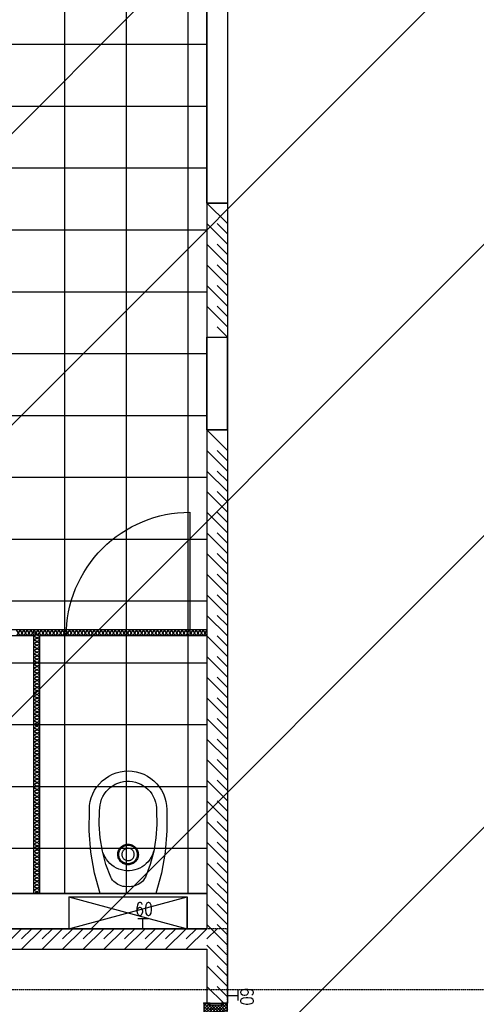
# Model space of a CAD drawing. Extents: x -66955 to 52345, y -20450 to 69550.
# Tile 117 of 132: x 25371 to 27588, y 16283 to 21059. Entities that reach past the tile are written whole.
import ezdxf
from ezdxf.enums import TextEntityAlignment as Align

# ---------------------------------------------------------------- set-up
doc = ezdxf.new("R2010")
doc.units = 0
doc.header["$MEASUREMENT"] = 0
doc.linetypes.add('DASHED', pattern=[0.75, 0.5, -0.25])
for name, color, linetype in [('STRAMIEN--E3-', 7, 'CONTINUOUS'), ('VERD1$--11-', 7, 'CONTINUOUS'), ('VERD1$--22-', 7, 'CONTINUOUS'), ('VERD1$--31-', 7, 'CONTINUOUS'), ('VERD1$--32-', 7, 'CONTINUOUS'), ('VERD1$--43-', 7, 'CONTINUOUS'), ('VERD1$--74-', 7, 'CONTINUOUS'), ('VERD1$--E5-', 7, 'CONTINUOUS')]:
    doc.layers.add(name, color=color, linetype=linetype)
doc.styles.add('ROMANS', font='ROMANS', dxfattribs={"height": 0.2})
doc.styles.add('txt', font='TXT', dxfattribs={"height": 0.2})

# ---------------------------------------------------------------- blocks, each defined once
blk = doc.blocks.new('AFVOE0')
at = {"layer": 'VERD1$--74-', "color": 7, "linetype": 'CONTINUOUS'}
blk.add_lwpolyline([(30, 0), (29.84, -3.08), (29.37, -6.14), (28.58, -9.12), (27.49, -12.01), (26.11, -14.78), (24.45, -17.38), (22.53, -19.8), (20.38, -22.02), (18.01, -24), (15.44, -25.72), (12.72, -27.17), (9.86, -28.33), (6.89, -29.2), (3.85, -29.75), (0.77, -29.99), (-2.32, -29.91), (-5.38, -29.51), (-8.38, -28.8), (-11.3, -27.79), (-14.1, -26.48), (-16.75, -24.89), (-19.22, -23.04), (-21.48, -20.94), (-23.52, -18.62), (-25.31, -16.1), (-26.83, -13.41), (-28.07, -10.58), (-29.01, -7.64), (-29.64, -4.62), (-29.96, -1.54), (-29.96, 1.54), (-29.64, 4.62), (-29.01, 7.64), (-28.07, 10.58), (-26.83, 13.41), (-25.31, 16.1), (-23.52, 18.62), (-21.48, 20.94), (-19.22, 23.04), (-16.75, 24.89), (-14.1, 26.48), (-11.3, 27.79), (-8.38, 28.8), (-5.38, 29.51), (-2.32, 29.91), (0.77, 29.99), (3.85, 29.75), (6.89, 29.2), (9.86, 28.33), (12.72, 27.17), (15.44, 25.72), (18.01, 24), (20.38, 22.02), (22.53, 19.8), (24.45, 17.38), (26.11, 14.78), (27.49, 12.01), (28.58, 9.12), (29.37, 6.14), (29.84, 3.08), (30, 0)], dxfattribs=at)
blk = doc.blocks.new('P74A40')
at = {"layer": 'VERD1$--74-', "color": 7, "linetype": 'CONTINUOUS'}
for points in [[(135, 0), (-135, 0), (-162.47, -99.57), (-180.46, -201.27), (-188.83, -304.22), (-187.5, -407.5), (-186.47, -427.1), (-183.4, -446.48), (-178.32, -465.44), (-171.29, -483.77), (-162.38, -501.25), (-151.69, -517.71), (-139.34, -532.96), (-125.46, -546.84), (-110.21, -559.19), (-93.75, -569.88), (-76.26, -578.79), (-57.94, -585.83), (-38.98, -590.91), (-19.6, -593.98), (0, -595), (19.6, -593.98), (38.99, -590.91), (57.95, -585.83), (76.27, -578.79), (93.76, -569.88), (110.22, -559.19), (125.47, -546.84), (139.35, -532.96), (151.7, -517.71), (162.39, -501.25), (171.3, -483.76), (178.33, -465.44), (183.41, -446.48), (186.48, -427.1), (187.51, -407.5), (188.83, -304.22), (180.46, -201.27), (162.46, -99.57), (135, 0)], [(0, -34), (-8.49, -33.6), (-16.98, -34.06), (-25.39, -35.36), (-33.62, -37.5), (-41.59, -40.46), (-49.23, -44.2), (-56.45, -48.68), (-63.19, -53.87), (-69.37, -59.71), (-74.93, -66.14), (-79.83, -73.09), (-84, -80.5), (-107.34, -142.03), (-124.52, -205.55), (-135.38, -270.45), (-139.82, -336.11), (-137.79, -401.88), (-137.63, -416.21), (-135.98, -430.45), (-132.87, -444.44), (-128.32, -458.03), (-122.38, -471.07), (-115.12, -483.43), (-106.62, -494.97), (-96.97, -505.56), (-86.26, -515.1), (-74.63, -523.47), (-62.19, -530.59), (-49.08, -536.38), (-35.44, -540.78), (-21.42, -543.74), (-7.16, -545.23), (7.17, -545.23), (21.43, -543.74), (35.45, -540.78), (49.09, -536.38), (62.2, -530.59), (74.64, -523.47), (86.27, -515.1), (96.97, -505.56), (106.63, -494.97), (115.13, -483.43), (122.39, -471.07), (128.33, -458.03), (132.88, -444.44), (135.99, -430.45), (137.64, -416.21), (137.8, -401.88), (139.83, -336.11), (135.39, -270.45), (124.52, -205.55), (107.34, -142.03), (84, -80.5), (79.83, -73.09), (74.94, -66.14), (69.37, -59.71), (63.19, -53.87), (56.45, -48.68), (49.23, -44.2), (41.59, -40.46), (33.62, -37.5), (25.39, -35.36), (16.99, -34.06), (8.49, -33.6), (0, -34)], [(126, -212.5), (122.68, -199.97), (118.11, -187.84), (112.34, -176.24), (105.44, -165.27), (97.46, -155.06), (88.5, -145.7), (78.64, -137.29), (67.98, -129.92), (56.63, -123.66), (44.71, -118.57), (32.34, -114.71), (19.64, -112.12), (6.75, -110.82), (-6.21, -110.83), (-19.1, -112.14), (-31.8, -114.75), (-44.17, -118.62), (-56.08, -123.72), (-67.42, -129.99), (-78.07, -137.37), (-87.92, -145.79), (-96.88, -155.16), (-104.84, -165.39), (-111.73, -176.36), (-117.49, -187.97), (-122.04, -200.11), (-125.35, -212.64)], [(0, -140), (-5.14, -140.26), (-10.23, -141.06), (-15.21, -142.37), (-20.02, -144.18), (-24.63, -146.49), (-28.97, -149.25), (-33.01, -152.44), (-36.69, -156.04), (-39.99, -159.99), (-42.87, -164.26), (-45.29, -168.8), (-47.22, -173.57), (-48.66, -178.52), (-49.59, -183.58), (-49.98, -188.71), (-49.85, -193.86), (-49.19, -198.96), (-48.01, -203.97), (-46.32, -208.84), (-44.13, -213.5), (-41.48, -217.91), (-38.39, -222.03), (-34.9, -225.81), (-31.03, -229.21), (-26.83, -232.19), (-22.35, -234.72), (-17.64, -236.79), (-12.73, -238.35), (-7.69, -239.4), (-2.57, -239.93), (2.57, -239.93), (7.69, -239.4), (12.73, -238.35), (17.64, -236.79), (22.35, -234.72), (26.83, -232.19), (31.03, -229.21), (34.9, -225.81), (38.39, -222.03), (41.48, -217.91), (44.13, -213.5), (46.32, -208.84), (48.01, -203.97), (49.19, -198.96), (49.85, -193.86), (49.98, -188.71), (49.59, -183.58), (48.66, -178.52), (47.22, -173.57), (45.29, -168.8), (42.87, -164.26), (39.99, -159.99), (36.69, -156.04), (33.01, -152.44), (28.97, -149.25), (24.63, -146.49), (20.02, -144.18), (15.21, -142.37), (10.23, -141.06), (5.14, -140.27), (0, -140)], [(0, -145), (-4.63, -145.24), (-9.2, -145.95), (-13.69, -147.13), (-18.02, -148.77), (-22.16, -150.84), (-26.07, -153.32), (-29.71, -156.2), (-33.02, -159.43), (-35.99, -162.99), (-38.58, -166.83), (-40.76, -170.92), (-42.5, -175.22), (-43.8, -179.66), (-44.63, -184.22), (-44.99, -188.84), (-44.87, -193.47), (-44.27, -198.07), (-43.21, -202.58), (-41.68, -206.95), (-39.72, -211.15), (-37.34, -215.12), (-34.55, -218.83), (-31.41, -222.23), (-27.93, -225.29), (-24.15, -227.97), (-20.12, -230.25), (-15.87, -232.11), (-11.46, -233.52), (-6.93, -234.46), (-2.32, -234.94), (2.32, -234.94), (6.93, -234.46), (11.46, -233.52), (15.87, -232.11), (20.12, -230.25), (24.15, -227.97), (27.93, -225.29), (31.41, -222.23), (34.55, -218.83), (37.34, -215.12), (39.72, -211.15), (41.68, -206.95), (43.21, -202.58), (44.27, -198.07), (44.87, -193.47), (44.99, -188.84), (44.63, -184.22), (43.8, -179.66), (42.5, -175.22), (40.76, -170.92), (38.58, -166.83), (35.99, -162.99), (33.02, -159.43), (29.71, -156.2), (26.07, -153.32), (22.16, -150.84), (18.02, -148.77), (13.69, -147.13), (9.2, -145.95), (4.63, -145.24), (0, -145)]]:
    blk.add_lwpolyline(points, dxfattribs=at)
blk.add_blockref('AFVOE0', (0, -190), dxfattribs=at)
blk = doc.blocks.new('*O186')
at = {"layer": 'VERD1$--74-', "color": 7, "linetype": 'CONTINUOUS'}
for p, q in [((-495.74, 348), (79.26, 193)), ((-495.74, 193), (79.26, 348)), ((-495.74, 193), (79.26, 193)), ((-495.74, 178), (79.26, 178))]:
    blk.add_line(p, q, dxfattribs=at)
blk.add_lwpolyline([(-495.74, 193), (-495.74, 348), (79.26, 348), (79.26, 193), (79.26, 348)], dxfattribs=at)
blk.add_lwpolyline([(-73.24, 178), (-343.24, 178), (-370.71, 78.43), (-388.7, -23.27), (-397.07, -126.22), (-395.74, -229.5), (-394.71, -249.1), (-391.64, -268.48), (-386.56, -287.44), (-379.53, -305.77), (-370.62, -323.25), (-359.93, -339.71), (-347.58, -354.96), (-333.7, -368.84), (-318.45, -381.19), (-301.99, -391.88), (-284.5, -400.79), (-266.18, -407.83), (-247.22, -412.91), (-227.84, -415.98), (-208.24, -417), (-188.64, -415.98), (-169.25, -412.91), (-150.29, -407.83), (-131.97, -400.79), (-114.48, -391.88), (-98.02, -381.19), (-82.77, -368.84), (-68.89, -354.96), (-56.54, -339.71), (-45.85, -323.25), (-36.94, -305.76), (-29.91, -287.44), (-24.83, -268.48), (-21.76, -249.1), (-20.73, -229.5), (-19.41, -126.22), (-27.78, -23.27), (-45.78, 78.43), (-73.24, 178)], close=True, dxfattribs=at)
blk.add_blockref('P74A40', (-208.24, 178), dxfattribs=at)
blk = doc.blocks.new('P74AS0')
at = {"layer": 'VERD1$--74-', "color": 7, "linetype": 'CONTINUOUS'}
blk.add_blockref('*O186', (495.74, -348), dxfattribs=at)
blk = doc.blocks.new('*O183')
at = {"layer": 'VERD1$--32-', "color": 7, "linetype": 'CONTINUOUS'}
for p, q in [((-33.5, 42.86), (-19.36, 57)), ((-33.5, 28.72), (-5.22, 57)), ((-33.5, 57), (13.5, 10)), ((-24.5, 23.57), (8.93, 57)), ((-24.5, 9.43), (23.07, 57)), ((-24.5, -4.71), (33.5, 53.29)), ((-19.36, 57), (27.64, 10)), ((-5.22, 57), (33.5, 18.28)), ((8.93, 57), (33.5, 32.43)), ((23.07, 57), (33.5, 46.57)), ((-33.5, 42.86), (8.5, 0.86)), ((-33.5, 28.72), (-31.78, 27)), ((-33.5, -41.99), (8.5, 0.01)), ((-24.5, -18.85), (33.5, 39.15)), ((-24.5, 19.72), (8.5, -13.28)), ((-24.5, 5.57), (8.5, -27.43)), ((18.49, 10), (33.5, 25.01)), ((32.64, 10), (33.5, 10.86)), ((-33.5, -56.14), (8.5, -14.14)), ((-33.5, -27.85), (-32.65, -27)), ((-33.5, -27.85), (-4.35, -57)), ((-33.5, -41.99), (-18.49, -57)), ((-24.5, -8.57), (7.93, -41)), ((-24.5, -22.71), (2.5, -49.71)), ((-20.22, -57), (8.5, -28.28)), ((-33.5, -56.14), (-32.64, -57)), ((-6.08, -57), (2.5, -48.42))]:
    blk.add_line(p, q, dxfattribs=at)
blk.add_lwpolyline([(-33.5, 57), (33.5, 57), (33.5, 10), (8.5, 10), (8.5, -41), (2.5, -41), (2.5, -57), (-33.5, -57), (-33.5, -27), (-24.5, -27), (-24.5, 27), (-33.5, 27)], close=True, dxfattribs=at)
blk.add_lwpolyline([(-33.5, 57), (33.5, 57), (33.5, 10), (8.5, 10), (8.5, -41), (2.5, -41), (2.5, -57), (-33.5, -57), (-33.5, -27), (-24.5, -27), (-24.5, 27), (-33.5, 27)], close=True, dxfattribs=at)
blk.add_point((-33.5, 57), dxfattribs=at)
at = {"layer": 'VERD1$--32-', "color": 7, "linetype": 'CONTINUOUS', "style": 'txt'}
blk.add_text('67x114', height=10, rotation=90, dxfattribs=at).set_placement((-0.5, -19))
blk = doc.blocks.new('*O184')
at = {"layer": 'VERD1$--32-', "color": 7, "linetype": 'CONTINUOUS'}
for p, q in [((-23.07, 57), (-33.5, 46.57)), ((-8.93, 57), (-33.5, 32.43)), ((5.22, 57), (-33.5, 18.28)), ((24.5, -4.71), (-33.5, 53.29)), ((19.36, 57), (-27.64, 10)), ((24.5, 9.43), (-23.07, 57)), ((33.5, 57), (-13.5, 10)), ((24.5, 23.57), (-8.93, 57)), ((33.5, 28.72), (5.22, 57)), ((33.5, 42.86), (19.36, 57)), ((24.5, -18.85), (-33.5, 39.15)), ((-18.49, 10), (-33.5, 25.01)), ((-32.64, 10), (-33.5, 10.86)), ((33.5, 42.86), (-8.5, 0.86)), ((24.5, 19.72), (-8.5, -13.28)), ((24.5, 5.57), (-8.5, -27.43)), ((33.5, -41.99), (-8.5, 0.01)), ((33.5, 28.72), (31.78, 27)), ((33.5, -56.14), (-8.5, -14.14)), ((20.22, -57), (-8.5, -28.28)), ((24.5, -8.57), (-7.93, -41)), ((24.5, -22.71), (-2.5, -49.71)), ((33.5, -27.85), (4.35, -57)), ((33.5, -41.99), (18.49, -57)), ((33.5, -27.85), (32.65, -27)), ((6.08, -57), (-2.5, -48.42)), ((33.5, -56.14), (32.64, -57))]:
    blk.add_line(p, q, dxfattribs=at)
blk.add_lwpolyline([(33.5, 57), (-33.5, 57), (-33.5, 10), (-8.5, 10), (-8.5, -41), (-2.5, -41), (-2.5, -57), (33.5, -57), (33.5, -27), (24.5, -27), (24.5, 27), (33.5, 27)], close=True, dxfattribs=at)
blk.add_lwpolyline([(33.5, 57), (-33.5, 57), (-33.5, 10), (-8.5, 10), (-8.5, -41), (-2.5, -41), (-2.5, -57), (33.5, -57), (33.5, -27), (24.5, -27), (24.5, 27), (33.5, 27)], close=True, dxfattribs=at)
blk.add_point((33.5, 57), dxfattribs=at)
at = {"layer": 'VERD1$--32-', "color": 7, "linetype": 'CONTINUOUS', "style": 'txt'}
blk.add_text('67x114', height=10, rotation=90, dxfattribs=at).set_placement((10.5, -19))
blk = doc.blocks.new('*O182')
at = {"layer": 'VERD1$--32-', "color": 7, "linetype": 'CONTINUOUS'}
for points in [[(442, 508.5), (-442, 508.5), (-442, 461.5), (442, 461.5)], [(-465, 459.5), (465, 459.5), (465, 421.5), (-465, 421.5)]]:
    blk.add_lwpolyline(points, close=True, dxfattribs=at)
blk.add_lwpolyline([(465, 421.5, -0.414214), (-465, -508.5), (-465, 421.5), (465, 421.5)], format="xyb", dxfattribs=at)
for name, p in [('*O183', (-475.5, 451.5)), ('*O184', (475.5, 451.5))]:
    blk.add_blockref(name, p, dxfattribs=at)
blk = doc.blocks.new('BI$IF')
at = {"layer": 'VERD1$--32-', "color": 7, "linetype": 'CONTINUOUS'}
blk.add_blockref('*O182', (-509, -508.5), dxfattribs=at)

msp = doc.modelspace()

# ---------------------------------------------------------------- linework, layer by layer
at = {"layer": 'STRAMIEN--E3-', "color": 251, "linetype": 'DASHED'}
msp.add_lwpolyline([(41424, 17754), (27710, 17754), (27710, 16354), (15205.48, 16354), (15205.48, 24638), (-66455, 24638)], dxfattribs=at)
at = {"layer": 'VERD1$--11-', "color": 1, "linetype": 'CONTINUOUS'}
for p, q in [((21476.35, 16650), (35260, 30433.65)), ((22890.56, 16650), (35260, 29019.44)), ((24304.78, 16650), (29604.78, 21950)), ((25718.99, 16650), (31018.99, 21950)), ((26380, 15896.8), (29169.99, 18686.79))]:
    msp.add_line(p, q, dxfattribs=at)
at = {"layer": 'VERD1$--22-', "color": 7, "linetype": 'CONTINUOUS'}
for p, q in [((26380, 20070), (26280, 20170)), ((26280, 20170), (26280, 19520)), ((26280, 20170), (26380, 20170)), ((26380, 20170), (26380, 19520)), ((26380, 19970), (26280, 20070)), ((26380, 20020), (26330, 20070)), ((26380, 19870), (26280, 19970)), ((26380, 19920), (26330, 19970)), ((26380, 19770), (26280, 19870)), ((26380, 19820), (26330, 19870)), ((26380, 19670), (26280, 19770)), ((26380, 19720), (26330, 19770)), ((26380, 19570), (26280, 19670)), ((26380, 19620), (26330, 19670)), ((26380, 19520), (26330, 19570)), ((26280, 19520), (26380, 19520)), ((26380, 19070), (26380, 19520)), ((26380, 18970), (26280, 19070)), ((26280, 19070), (26280, 16650)), ((26280, 19070), (26380, 19070)), ((26380, 19070), (26380, 16288)), ((26380, 18870), (26280, 18970)), ((26380, 18920), (26330, 18970)), ((26380, 18770), (26280, 18870)), ((26380, 18820), (26330, 18870)), ((26380, 18670), (26280, 18770)), ((26380, 18720), (26330, 18770)), ((26380, 18570), (26280, 18670)), ((26380, 18620), (26330, 18670)), ((26380, 18470), (26280, 18570)), ((26380, 18520), (26330, 18570)), ((26380, 18370), (26280, 18470)), ((26380, 18420), (26330, 18470)), ((26380, 18270), (26280, 18370)), ((26380, 18320), (26330, 18370)), ((26380, 18170), (26280, 18270)), ((26380, 18220), (26330, 18270)), ((26380, 18070), (26280, 18170)), ((26380, 18120), (26330, 18170)), ((26280, 18100), (21280, 18100)), ((25440, 18070), (24630, 18070)), ((25440, 16820), (25440, 18070)), ((25470, 16820), (25470, 18070)), ((26280, 18070), (25470, 18070)), ((26280, 18100), (26280, 18070)), ((26380, 17970), (26280, 18070)), ((26380, 18020), (26330, 18070)), ((26380, 17870), (26280, 17970)), ((26380, 17920), (26330, 17970)), ((26380, 17770), (26280, 17870)), ((26380, 17820), (26330, 17870)), ((26380, 17670), (26280, 17770)), ((26380, 17720), (26330, 17770)), ((26380, 17570), (26280, 17670)), ((26380, 17620), (26330, 17670)), ((26380, 17470), (26280, 17570)), ((26380, 17520), (26330, 17570)), ((26380, 17370), (26280, 17470)), ((26380, 17420), (26330, 17470)), ((26380, 17270), (26280, 17370)), ((26380, 17320), (26330, 17370)), ((26380, 17170), (26280, 17270)), ((26380, 17220), (26330, 17270)), ((26380, 17070), (26280, 17170)), ((26380, 17120), (26330, 17170)), ((26380, 16970), (26280, 17070)), ((26380, 17020), (26330, 17070)), ((26380, 16870), (26280, 16970)), ((26380, 16920), (26330, 16970)), ((26380, 16770), (26280, 16870)), ((26380, 16820), (26330, 16870)), ((25470, 16820), (25440, 16820)), ((26380, 16670), (26280, 16770)), ((26380, 16720), (26330, 16770)), ((26380, 16570), (26280, 16670)), ((26380, 16620), (26330, 16670)), ((21280, 16650), (26280, 16650)), ((25380, 16650), (25280, 16550)), ((25430, 16650), (25380, 16600)), ((25480, 16650), (25380, 16550)), ((25530, 16650), (25480, 16600)), ((25580, 16650), (25480, 16550)), ((25630, 16650), (25580, 16600)), ((25680, 16650), (25580, 16550)), ((25730, 16650), (25680, 16600)), ((25780, 16650), (25680, 16550)), ((25830, 16650), (25780, 16600)), ((25880, 16650), (25780, 16550)), ((25930, 16650), (25880, 16600)), ((25980, 16650), (25880, 16550)), ((26030, 16650), (25980, 16600)), ((26080, 16650), (25980, 16550)), ((26130, 16650), (26080, 16600)), ((26180, 16650), (26080, 16550)), ((26230, 16650), (26180, 16600)), ((26280, 16650), (26180, 16550)), ((26330, 16650), (26280, 16600)), ((23180, 16550), (26280, 16550)), ((26380, 16470), (26280, 16570)), ((26280, 16550), (26280, 16288)), ((26380, 16520), (26330, 16570)), ((26380, 16370), (26280, 16470)), ((26380, 16420), (26330, 16470)), ((26362, 16288), (26280, 16370)), ((26380, 16320), (26330, 16370)), ((26280, 16288), (26380, 16288))]:
    msp.add_line(p, q, dxfattribs=at)
msp.add_lwpolyline([(26280, 19520), (26380, 19520), (26380, 19070), (26280, 19070)], close=True, dxfattribs=at)
msp.add_lwpolyline([(25597.49, 18070.02, -0.4142136), (26197.49, 18670.02), (26197.5, 18670), (26197.5, 18070), (25597.5, 18070)], format="xyb", dxfattribs=at)
for points in [[(25390.8, 18100), (25373.7, 18070), (25356.6, 18100)], [(25390.8, 18070), (25373.7, 18100), (25356.6, 18070)], [(25425, 18100), (25407.9, 18070), (25390.8, 18100)], [(25425, 18070), (25407.9, 18100), (25390.8, 18070)], [(25459.2, 18100), (25442.1, 18070), (25425, 18100)], [(25459.2, 18070), (25442.1, 18100), (25425, 18070)], [(25470, 18051.2), (25440, 18068.3), (25469.4, 18085.1)], [(25440, 18051.2), (25470, 18068.3), (25440.6, 18085.1)], [(25493.4, 18100), (25476.3, 18070), (25459.2, 18100)], [(25493.4, 18070), (25476.3, 18100), (25459.2, 18070)], [(25527.6, 18100), (25510.5, 18070), (25493.4, 18100)], [(25527.6, 18070), (25510.5, 18100), (25493.4, 18070)], [(25561.8, 18100), (25544.7, 18070), (25527.6, 18100)], [(25561.8, 18070), (25544.7, 18100), (25527.6, 18070)], [(25596, 18100), (25578.9, 18070), (25561.8, 18100)], [(25596, 18070), (25578.9, 18100), (25561.8, 18070)], [(25630.2, 18100), (25613.1, 18070), (25596, 18100)], [(25630.2, 18070), (25613.1, 18100), (25596, 18070)], [(25664.4, 18100), (25647.3, 18070), (25630.2, 18100)], [(25664.4, 18070), (25647.3, 18100), (25630.2, 18070)], [(25698.6, 18100), (25681.5, 18070), (25664.4, 18100)], [(25698.6, 18070), (25681.5, 18100), (25664.4, 18070)], [(25732.8, 18100), (25715.7, 18070), (25698.6, 18100)], [(25732.8, 18070), (25715.7, 18100), (25698.6, 18070)], [(25767, 18100), (25749.9, 18070), (25732.8, 18100)], [(25767, 18070), (25749.9, 18100), (25732.8, 18070)], [(25801.2, 18100), (25784.1, 18070), (25767, 18100)], [(25801.2, 18070), (25784.1, 18100), (25767, 18070)], [(25835.4, 18100), (25818.3, 18070), (25801.2, 18100)], [(25835.4, 18070), (25818.3, 18100), (25801.2, 18070)], [(25869.6, 18100), (25852.5, 18070), (25835.4, 18100)], [(25869.6, 18070), (25852.5, 18100), (25835.4, 18070)], [(25903.8, 18100), (25886.7, 18070), (25869.6, 18100)], [(25903.8, 18070), (25886.7, 18100), (25869.6, 18070)], [(25938, 18100), (25920.9, 18070), (25903.8, 18100)], [(25938, 18070), (25920.9, 18100), (25903.8, 18070)], [(25972.2, 18100), (25955.1, 18070), (25938, 18100)], [(25972.2, 18070), (25955.1, 18100), (25938, 18070)], [(26006.4, 18100), (25989.3, 18070), (25972.2, 18100)], [(26006.4, 18070), (25989.3, 18100), (25972.2, 18070)], [(26040.6, 18100), (26023.5, 18070), (26006.4, 18100)], [(26040.6, 18070), (26023.5, 18100), (26006.4, 18070)], [(26074.8, 18100), (26057.7, 18070), (26040.6, 18100)], [(26074.8, 18070), (26057.7, 18100), (26040.6, 18070)], [(26109, 18100), (26091.9, 18070), (26074.8, 18100)], [(26109, 18070), (26091.9, 18100), (26074.8, 18070)], [(26143.2, 18100), (26126.1, 18070), (26109, 18100)], [(26143.2, 18070), (26126.1, 18100), (26109, 18070)], [(26177.4, 18100), (26160.3, 18070), (26143.2, 18100)], [(26177.4, 18070), (26160.3, 18100), (26143.2, 18070)], [(26211.6, 18100), (26194.5, 18070), (26177.4, 18100)], [(26211.6, 18070), (26194.5, 18100), (26177.4, 18070)], [(26245.8, 18100), (26228.7, 18070), (26211.6, 18100)], [(26245.8, 18070), (26228.7, 18100), (26211.6, 18070)], [(26280, 18100), (26262.9, 18070), (26245.8, 18100)], [(26280, 18070), (26262.9, 18100), (26245.8, 18070)], [(25470, 18017), (25440, 18034.1), (25470, 18051.2)], [(25440, 18017), (25470, 18034.1), (25440, 18051.2)], [(25470, 17982.8), (25440, 17999.9), (25470, 18017)], [(25440, 17982.8), (25470, 17999.9), (25440, 18017)], [(25470, 17948.6), (25440, 17965.7), (25470, 17982.8)], [(25440, 17948.6), (25470, 17965.7), (25440, 17982.8)], [(25470, 17914.4), (25440, 17931.5), (25470, 17948.6)], [(25440, 17914.4), (25470, 17931.5), (25440, 17948.6)], [(25470, 17880.2), (25440, 17897.3), (25470, 17914.4)], [(25440, 17880.2), (25470, 17897.3), (25440, 17914.4)], [(25470, 17846), (25440, 17863.1), (25470, 17880.2)], [(25440, 17846), (25470, 17863.1), (25440, 17880.2)], [(25470, 17811.8), (25440, 17828.9), (25470, 17846)], [(25440, 17811.8), (25470, 17828.9), (25440, 17846)], [(25470, 17777.6), (25440, 17794.7), (25470, 17811.8)], [(25440, 17777.6), (25470, 17794.7), (25440, 17811.8)], [(25470, 17743.4), (25440, 17760.5), (25470, 17777.6)], [(25440, 17743.4), (25470, 17760.5), (25440, 17777.6)], [(25470, 17709.2), (25440, 17726.3), (25470, 17743.4)], [(25440, 17709.2), (25470, 17726.3), (25440, 17743.4)], [(25470, 17675), (25440, 17692.1), (25470, 17709.2)], [(25440, 17675), (25470, 17692.1), (25440, 17709.2)], [(25470, 17640.8), (25440, 17657.9), (25470, 17675)], [(25440, 17640.8), (25470, 17657.9), (25440, 17675)], [(25470, 17606.6), (25440, 17623.7), (25470, 17640.8)], [(25440, 17606.6), (25470, 17623.7), (25440, 17640.8)], [(25470, 17572.4), (25440, 17589.5), (25470, 17606.6)], [(25440, 17572.4), (25470, 17589.5), (25440, 17606.6)], [(25470, 17538.2), (25440, 17555.3), (25470, 17572.4)], [(25440, 17538.2), (25470, 17555.3), (25440, 17572.4)], [(25470, 17504), (25440, 17521.1), (25470, 17538.2)], [(25440, 17504), (25470, 17521.1), (25440, 17538.2)], [(25470, 17469.8), (25440, 17486.9), (25470, 17504)], [(25440, 17469.8), (25470, 17486.9), (25440, 17504)], [(25470, 17435.6), (25440, 17452.7), (25470, 17469.8)], [(25440, 17435.6), (25470, 17452.7), (25440, 17469.8)], [(25470, 17401.4), (25440, 17418.5), (25470, 17435.6)], [(25440, 17401.4), (25470, 17418.5), (25440, 17435.6)], [(25470, 17367.2), (25440, 17384.3), (25470, 17401.4)], [(25440, 17367.2), (25470, 17384.3), (25440, 17401.4)], [(25470, 17333), (25440, 17350.1), (25470, 17367.2)], [(25440, 17333), (25470, 17350.1), (25440, 17367.2)], [(25470, 17298.8), (25440, 17315.9), (25470, 17333)], [(25440, 17298.8), (25470, 17315.9), (25440, 17333)], [(25470, 17264.6), (25440, 17281.7), (25470, 17298.8)], [(25440, 17264.6), (25470, 17281.7), (25440, 17298.8)], [(25470, 17230.4), (25440, 17247.5), (25470, 17264.6)], [(25440, 17230.4), (25470, 17247.5), (25440, 17264.6)], [(25470, 17196.2), (25440, 17213.3), (25470, 17230.4)], [(25440, 17196.2), (25470, 17213.3), (25440, 17230.4)], [(25470, 17162), (25440, 17179.1), (25470, 17196.2)], [(25440, 17162), (25470, 17179.1), (25440, 17196.2)], [(25470, 17127.8), (25440, 17144.9), (25470, 17162)], [(25440, 17127.8), (25470, 17144.9), (25440, 17162)], [(25470, 17093.6), (25440, 17110.7), (25470, 17127.8)], [(25440, 17093.6), (25470, 17110.7), (25440, 17127.8)], [(25470, 17059.4), (25440, 17076.5), (25470, 17093.6)], [(25440, 17059.4), (25470, 17076.5), (25440, 17093.6)], [(25470, 17025.2), (25440, 17042.3), (25470, 17059.4)], [(25440, 17025.2), (25470, 17042.3), (25440, 17059.4)], [(25470, 16991), (25440, 17008.1), (25470, 17025.2)], [(25440, 16991), (25470, 17008.1), (25440, 17025.2)], [(25470, 16956.8), (25440, 16973.9), (25470, 16991)], [(25440, 16956.8), (25470, 16973.9), (25440, 16991)], [(25470, 16922.6), (25440, 16939.7), (25470, 16956.8)], [(25440, 16922.6), (25470, 16939.7), (25440, 16956.8)], [(25470, 16888.4), (25440, 16905.5), (25470, 16922.6)], [(25440, 16888.4), (25470, 16905.5), (25440, 16922.6)], [(25470, 16854.2), (25440, 16871.3), (25470, 16888.4)], [(25440, 16854.2), (25470, 16871.3), (25440, 16888.4)], [(25470, 16820), (25440, 16837.1), (25470, 16854.2)], [(25440, 16820), (25470, 16837.1), (25440, 16854.2)]]:
    msp.add_lwpolyline(points, dxfattribs=at)
at = {"layer": 'VERD1$--31-', "color": 7, "linetype": 'CONTINUOUS'}
msp.add_lwpolyline([(21280, 16820), (26280, 16820), (26280, 16650), (21280, 16650)], close=True, dxfattribs=at)
msp.add_lwpolyline([(21280, 16820), (26280, 16820), (26280, 16650), (21280, 16650)], close=True, dxfattribs=at)
at = {"layer": 'VERD1$--43-', "color": 251, "linetype": 'CONTINUOUS'}
for p, q in [((25590, 16820), (25590, 24740)), ((25890, 16820), (25890, 24740)), ((26190, 16820), (26190, 24740)), ((25080, 20940), (26280, 20940)), ((25080, 20640), (26280, 20640)), ((25080, 20340), (26280, 20340)), ((25080, 20040), (26280, 20040)), ((25080, 19740), (26280, 19740)), ((21280, 19440), (26280, 19440)), ((21280, 19140), (26280, 19140)), ((21280, 18840), (26280, 18840)), ((21280, 18540), (26280, 18540)), ((21280, 18240), (26280, 18240)), ((21280, 17940), (26280, 17940)), ((21280, 17640), (26280, 17640)), ((21280, 17340), (26280, 17340)), ((21280, 17040), (26280, 17040))]:
    msp.add_line(p, q, dxfattribs=at)
msp.add_lwpolyline([(26280, 24740), (26280, 16820), (21280, 16820), (21280, 19630), (23180, 19630), (23180, 20380), (24980, 20380), (24980, 19630), (25080, 19630), (25080, 21930), (24980, 21930), (24980, 21180), (23180, 21180), (23180, 21930), (21280, 21930), (21280, 24740)], close=True, dxfattribs=at)
at = {"layer": 'VERD1$--43-', "color": 7, "linetype": 'CONTINUOUS'}
msp.add_lwpolyline([(26280, 21390), (26380, 21390), (26380, 20170), (26280, 20170)], close=True, dxfattribs=at)
at = {"layer": 'VERD1$--E5-', "color": 1, "linetype": 'CONTINUOUS'}
for p, q in [((25945, 16700), (25995, 16700)), ((25970, 16650), (25970, 16700)), ((26430, 16351.1), (26430, 16301.1)), ((26380, 16326.1), (26430, 16326.1))]:
    msp.add_line(p, q, dxfattribs=at)
at = {"layer": 'VERD1$--E5-', "color": 1, "linetype": 'DASHED'}
msp.add_lwpolyline([(26380, 16650), (21280, 16650), (21280, 14750), (26380, 14750)], close=True, dxfattribs=at)

# ---------------------------------------------------------------- block references
at = {"layer": 'VERD1$--32-', "color": 7, "linetype": 'CONTINUOUS', "rotation": 90}
msp.add_blockref('BI$IF', (26266, 16288), dxfattribs=at)
at = {"layer": 'VERD1$--74-', "color": 7, "linetype": 'CONTINUOUS', "yscale": -1}
msp.add_blockref('P74AS0', (25610, 16650), dxfattribs=at)

# ---------------------------------------------------------------- texts
at = {"layer": 'VERD1$--E5-', "color": 1, "linetype": 'CONTINUOUS', "style": 'ROMANS', "width": 0.8}
msp.add_text('60', height=62.5, dxfattribs=at).set_placement((25975.16, 16745.34), align=Align.MIDDLE)
msp.add_text('60', height=62.5, rotation=270, dxfattribs=at).set_placement((26475.34, 16320.94), align=Align.MIDDLE)

doc.saveas('drawing.dxf')
